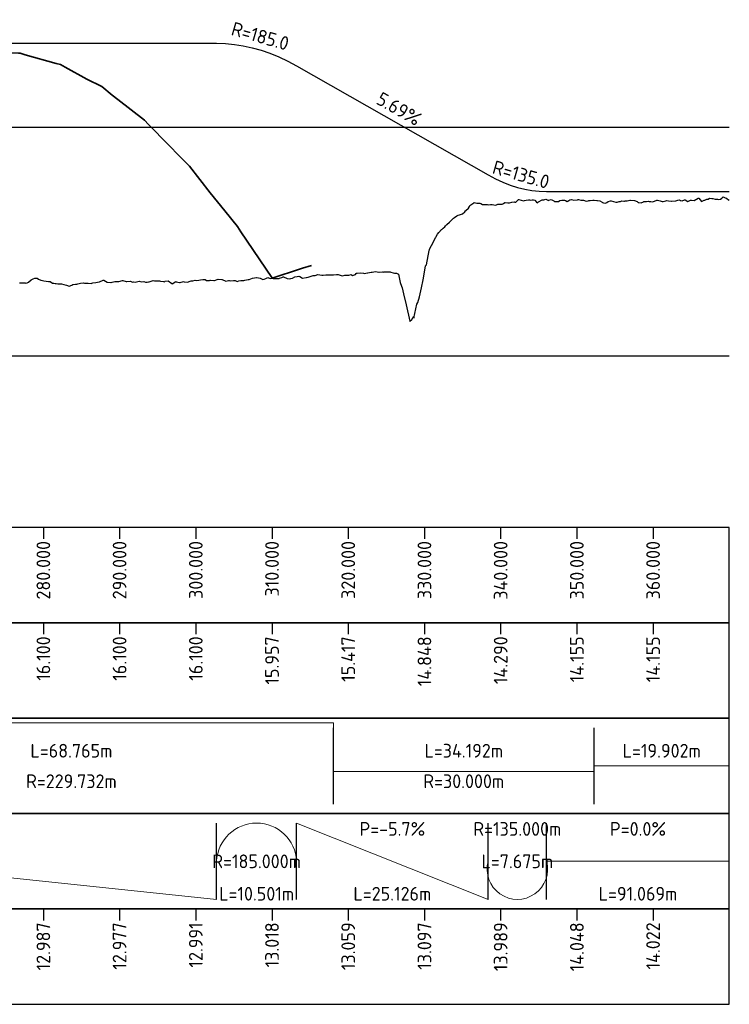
# Model space of a CAD drawing. Header units: metres. Extents: x 220364 to 225126, y 402650 to 403044.
# Tile 9 of 14: x 222598 to 222691, y 402885 to 403014. Entities that reach past the tile are written whole.
import ezdxf

# ---------------------------------------------------------------- set-up
doc = ezdxf.new("R2010")
doc.units = ezdxf.units.M
for name, color, linetype in [('C3D-PROFILE', 7, 'Continuous'), ('C3D-PROFILE_LABELING', 7, 'Continuous'), ('C3D-PROFILE_PROFILEVIEW', 7, 'Continuous'), ('C3D-PROFILE_PROFILEVIEW_LABELING', 7, 'Continuous')]:
    doc.layers.add(name, color=color, linetype=linetype)
doc.layers.add('X-XX-AL-DETAIL3-GD', color=4, linetype='Continuous', lineweight=35, true_color=0x00ffff)
for name, color, linetype, lineweight in [('X-XX-AL-DETAIL_2-G', 7, 'Continuous', 25), ('X-XX-AL-PROFIELBALK-G', 7, 'Continuous', 25), ('X-XX-AL-T18', 7, 'Continuous', 18), ('X-XX-AL-T25', 7, 'Continuous', 25)]:
    doc.layers.add(name, color=color, linetype=linetype, lineweight=lineweight)
doc.styles.add('NLCS-ISO', font='NLCS-ISO.ttf')

# ---------------------------------------------------------------- blocks, each defined once
blk = doc.blocks.new('*U21')
at = {"layer": 'X-XX-AL-T25', "color": 7, "linetype": 'Continuous', "lineweight": 25, "char_height": 1.8, "attachment_point": 8, "style": 'NLCS-ISO'}
for s, insert, rotation in [('{\\fNLCS-ISO|b0|i0|c0|p10;\\C256;0.00%}', (222727.22, 402987.89), 360), ('{\\fNLCS-ISO|b0|i0|c0|p10;\\C256;5.69%}', (222798.23, 402977.66), 330.381), ('{\\fNLCS-ISO|b0|i0|c0|p10;\\C256;3.91%}', (222644.23, 402975.5), 21.3505)]:
    blk.add_mtext(s, dxfattribs=dict(at, insert=insert, rotation=rotation))
blk = doc.blocks.new('*U22')
at = {"layer": 'X-XX-AL-T25', "color": 7, "linetype": 'Continuous', "lineweight": 25, "insert": (222814.45, 402968.96), "char_height": 1.8, "attachment_point": 8, "rotation": 344.1317, "style": 'NLCS-ISO'}
blk.add_mtext('{\\fNLCS-ISO|b0|i0|c0|p10;R=135.0}', dxfattribs=at)
blk = doc.blocks.new('*U23')
at = {"layer": 'X-XX-AL-T25', "color": 7, "linetype": 'Continuous', "lineweight": 25, "char_height": 1.8, "attachment_point": 8, "style": 'NLCS-ISO'}
for insert, rotation in [((222675.91, 402987.52), 11.0528), ((222780.23, 402987.11), 344.15)]:
    blk.add_mtext('{\\fNLCS-ISO|b0|i0|c0|p10;R=185.0}', dxfattribs=dict(at, insert=insert, rotation=rotation))
blk = doc.blocks.new('*U24')
at = {"layer": 'X-XX-AL-DETAIL3-GD', "color": 4, "linetype": 'Continuous', "lineweight": 35, "true_color": 0x00ffff}
for p, q in [((222688.44, 402984.97), (222693.52, 402986.96)), ((222693.52, 402986.96), (222693.54, 402986.96)), ((222693.54, 402986.96), (222693.74, 402987.04)), ((222693.74, 402987.04), (222694.11, 402987.04)), ((222694.11, 402987.04), (222696.59, 402987.04)), ((222696.59, 402987.04), (222698.62, 402987.04)), ((222698.62, 402987.04), (222699.07, 402987.04)), ((222699.07, 402987.04), (222700.97, 402987.04)), ((222700.97, 402987.04), (222701.55, 402987.04)), ((222701.55, 402987.04), (222703.66, 402987.04)), ((222703.66, 402987.04), (222704.02, 402987.04)), ((222704.02, 402987.04), (222708.22, 402987.04)), ((222708.22, 402987.04), (222708.69, 402987.04)), ((222708.69, 402987.04), (222710.18, 402987.04)), ((222710.18, 402987.04), (222713.72, 402987.04)), ((222713.72, 402987.04), (222717.08, 402987.04)), ((222717.08, 402987.04), (222718.75, 402987.04)), ((222718.75, 402987.04), (222721.32, 402987.04)), ((222721.32, 402987.04), (222721.5, 402987.04)), ((222721.5, 402987.04), (222723.78, 402987.04)), ((222723.78, 402987.04), (222725.37, 402987.04)), ((222725.37, 402987.04), (222727.84, 402987.04)), ((222727.84, 402987.04), (222728.8, 402987.04)), ((222728.8, 402987.04), (222729.41, 402987.04)), ((222729.41, 402987.04), (222729.47, 402987.04)), ((222729.47, 402987.04), (222733.46, 402987.04)), ((222733.46, 402987.04), (222733.81, 402987.04)), ((222733.81, 402987.04), (222734.31, 402987.04)), ((222734.31, 402987.04), (222737.5, 402986.54)), ((222737.5, 402986.54), (222738.72, 402986.42)), ((222738.72, 402986.42), (222738.82, 402986.41)), ((222738.82, 402986.41), (222741.55, 402986.14)), ((222741.55, 402986.14), (222743.66, 402986.05)), ((222743.66, 402986.05), (222743.82, 402986.05)), ((222743.82, 402986.05), (222745.59, 402985.88)), ((222745.59, 402985.88), (222748.74, 402985.76)), ((222748.74, 402985.76), (222748.97, 402985.75)), ((222748.97, 402985.75), (222749.23, 402985.66)), ((222749.23, 402985.66), (222749.64, 402985.52)), ((222749.64, 402985.52), (222753.68, 402984.39)), ((222683.34, 402982.98), (222688.03, 402984.81)), ((222688.03, 402984.81), (222688.44, 402984.97)), ((222753.68, 402984.39), (222754.27, 402984.26)), ((222754.27, 402984.26), (222754.89, 402983.92)), ((222754.89, 402983.92), (222757.73, 402982.34)), ((222678.24, 402980.98), (222682.53, 402982.66)), ((222682.53, 402982.66), (222683.34, 402982.98)), ((222757.73, 402982.34), (222759.69, 402981.37)), ((222759.69, 402981.37), (222761.05, 402980.25)), ((222673.14, 402978.99), (222677.03, 402980.51)), ((222677.03, 402980.51), (222678.24, 402980.98)), ((222761.05, 402980.25), (222761.77, 402979.66)), ((222672.28, 402978.66), (222673.14, 402978.99)), ((222761.77, 402979.66), (222765.31, 402976.95)), ((222668.04, 402977), (222669.54, 402977.58)), ((222669.54, 402977.58), (222670.33, 402977.89)), ((222670.33, 402977.89), (222672.28, 402978.66)), ((222670.33, 402977.89), (222670.33, 402977.89)), ((222670.33, 402977.89), (222670.33, 402977.89)), ((222662.95, 402975.01), (222666, 402976.2)), ((222666, 402976.2), (222668.04, 402977)), ((222765.31, 402976.95), (222765.82, 402976.4)), ((222765.82, 402976.4), (222768.42, 402973.72)), ((222662.4, 402974.79), (222662.7, 402974.91)), ((222662.7, 402974.91), (222662.95, 402975.01)), ((222662.4, 402959.4), (222662.4, 402974.79)), ((222768.42, 402973.72), (222769.86, 402972.23)), ((222769.86, 402972.23), (222771.21, 402970.92)), ((222771.21, 402970.92), (222773.91, 402967.44)), ((222773.91, 402967.44), (222775.81, 402965.09)), ((222775.81, 402965.09), (222777.5, 402963.02)), ((222777.5, 402963.02), (222777.95, 402962.32)), ((222777.95, 402962.32), (222782, 402956.31)), ((222662.4, 402959.4), (222662.4, 402959.4)), ((222782.04, 402956.25), (222785.77, 402957.47)), ((222785.77, 402957.47), (222786.04, 402957.56)), ((222786.04, 402957.56), (222787.18, 402957.92)), ((222782, 402956.31), (222782.04, 402956.25))]:
    blk.add_line(p, q, dxfattribs=at)
blk = doc.blocks.new('*U25')
at = {"layer": 'C3D-PROFILE', "color": 3, "linetype": 'Continuous', "lineweight": -3}
for p, q in [((222679.69, 402987.04), (222774.75, 402987.04)), ((222774.75, 402987.04), (222775.92, 402987.01)), ((222775.92, 402987.01), (222777.08, 402986.89)), ((222777.08, 402986.89), (222778.25, 402986.71)), ((222778.25, 402986.71), (222779.42, 402986.45)), ((222779.42, 402986.45), (222780.59, 402986.12)), ((222780.59, 402986.12), (222781.75, 402985.72)), ((222781.75, 402985.72), (222782.92, 402985.24)), ((222782.92, 402985.24), (222784.09, 402984.69)), ((222784.09, 402984.69), (222785.25, 402984.06)), ((222785.25, 402984.06), (222810.38, 402969.77)), ((222810.38, 402969.77), (222811.34, 402969.26)), ((222811.34, 402969.26), (222812.3, 402968.82)), ((222812.3, 402968.82), (222813.25, 402968.45)), ((222813.25, 402968.45), (222814.21, 402968.14)), ((222814.21, 402968.14), (222815.17, 402967.9)), ((222815.17, 402967.9), (222816.13, 402967.73)), ((222816.13, 402967.73), (222817.09, 402967.63)), ((222817.09, 402967.63), (222818.05, 402967.59)), ((222818.05, 402967.59), (222842.02, 402967.59))]:
    blk.add_line(p, q, dxfattribs=at)
blk = doc.blocks.new('*U26')
at = {"layer": 'X-XX-AL-T25', "color": 7, "linetype": 'Continuous', "lineweight": 25, "char_height": 1.8, "attachment_point": 6, "rotation": 90, "style": 'NLCS-ISO'}
for s, insert in [('12.987', (222752.02, 402871.79)), ('12.977', (222762.02, 402871.79)), ('12.991', (222772.02, 402871.79)), ('13.018', (222782.02, 402871.79)), ('13.059', (222792.02, 402871.79)), ('13.097', (222802.02, 402871.79)), ('13.989', (222812.02, 402871.79)), ('14.048', (222822.02, 402871.79)), ('14.022', (222832.02, 402871.79))]:
    blk.add_mtext(s, dxfattribs=dict(at, insert=insert))
blk = doc.blocks.new('*U27')
at = {"layer": 'X-XX-AL-T25', "color": 7, "linetype": 'Continuous', "lineweight": 25, "char_height": 1.8, "attachment_point": 5, "style": 'NLCS-ISO'}
for s, insert in [('P=-5.7%', (222797.81, 402884.04)), ('R=135.000m', (222814.21, 402884.04)), ('P=0.0%', (222830.04, 402884.04)), ('R=185.000m', (222780, 402879.79)), ('L=7.675m', (222814.21, 402879.79)), ('L=10.501m', (222780, 402875.54)), ('L=25.126m', (222797.81, 402875.54)), ('L=91.069m', (222830.04, 402875.54))]:
    blk.add_mtext(s, dxfattribs=dict(at, insert=insert))
blk = doc.blocks.new('*U28')
at = {"layer": 'X-XX-AL-T25', "color": 7, "linetype": 'Continuous', "lineweight": 25, "char_height": 1.8, "attachment_point": 5, "style": 'NLCS-ISO'}
for s, insert in [('L=68.765m', (222755.7, 402894.29)), ('L=34.192m', (222807.18, 402894.29)), ('L=19.902m', (222833.15, 402894.29)), ('R=229.732m', (222755.7, 402890.29)), ('R=30.000m', (222807.18, 402890.29))]:
    blk.add_mtext(s, dxfattribs=dict(at, insert=insert))
blk = doc.blocks.new('*U29')
at = {"layer": 'X-XX-AL-T25', "color": 7, "linetype": 'Continuous', "lineweight": 25, "char_height": 1.8, "attachment_point": 6, "rotation": 90, "style": 'NLCS-ISO'}
for s, insert in [('16.100', (222752.02, 402909.29)), ('16.100', (222762.02, 402909.29)), ('16.100', (222772.02, 402909.29)), ('15.957', (222782.02, 402909.29)), ('15.417', (222792.02, 402909.29)), ('14.848', (222802.02, 402909.29)), ('14.290', (222812.02, 402909.29)), ('14.155', (222822.02, 402909.29)), ('14.155', (222832.02, 402909.29))]:
    blk.add_mtext(s, dxfattribs=dict(at, insert=insert))
blk = doc.blocks.new('*U30')
at = {"layer": 'X-XX-AL-T25', "color": 7, "linetype": 'Continuous', "lineweight": 25, "char_height": 1.8, "attachment_point": 6, "rotation": 90, "style": 'NLCS-ISO'}
for s, insert in [('280.000', (222752.02, 402921.79)), ('290.000', (222762.02, 402921.79)), ('300.000', (222772.02, 402921.79)), ('310.000', (222782.02, 402921.79)), ('320.000', (222792.02, 402921.79)), ('330.000', (222802.02, 402921.79)), ('340.000', (222812.02, 402921.79)), ('350.000', (222822.02, 402921.79)), ('360.000', (222832.02, 402921.79))]:
    blk.add_mtext(s, dxfattribs=dict(at, insert=insert))
blk = doc.blocks.new('*U31')
at = {"layer": 'C3D-PROFILE', "color": 7, "linetype": 'Continuous', "lineweight": -3}
for p, q in [((222807.99, 402965.76), (222808.52, 402966.14)), ((222808.52, 402966.14), (222808.55, 402966.17)), ((222808.55, 402966.17), (222808.91, 402966.06)), ((222808.91, 402966.06), (222809.1, 402966.06)), ((222809.1, 402966.06), (222809.29, 402966.08)), ((222809.29, 402966.08), (222809.41, 402966.02)), ((222809.41, 402966.02), (222809.64, 402965.91)), ((222809.64, 402965.91), (222809.66, 402965.91)), ((222809.66, 402965.91), (222809.67, 402965.9)), ((222809.67, 402965.9), (222809.69, 402965.89)), ((222809.69, 402965.89), (222810.24, 402965.91)), ((222810.24, 402965.91), (222810.39, 402965.86)), ((222810.39, 402965.86), (222810.68, 402965.89)), ((222810.68, 402965.89), (222810.76, 402965.91)), ((222810.76, 402965.91), (222810.81, 402965.92)), ((222810.81, 402965.92), (222810.9, 402965.9)), ((222810.9, 402965.9), (222811.13, 402965.85)), ((222811.13, 402965.85), (222811.39, 402965.83)), ((222811.39, 402965.83), (222811.66, 402965.93)), ((222811.66, 402965.93), (222811.98, 402965.93)), ((222811.98, 402965.93), (222812.22, 402965.93)), ((222812.22, 402965.93), (222812.39, 402966.04)), ((222812.39, 402966.04), (222812.57, 402966.16)), ((222812.57, 402966.16), (222812.58, 402966.16)), ((222812.58, 402966.16), (222812.6, 402966.16)), ((222812.6, 402966.16), (222812.94, 402966.14)), ((222812.94, 402966.14), (222813.18, 402966.12)), ((222813.18, 402966.12), (222813.48, 402966.2)), ((222813.48, 402966.2), (222813.78, 402966.23)), ((222813.78, 402966.23), (222813.87, 402966.22)), ((222813.87, 402966.22), (222814.02, 402966.21)), ((222814.02, 402966.21), (222814.33, 402966.51)), ((222814.33, 402966.51), (222814.37, 402966.54)), ((222814.37, 402966.54), (222814.41, 402966.55)), ((222814.41, 402966.55), (222814.73, 402966.47)), ((222814.73, 402966.47), (222815.03, 402966.4)), ((222815.03, 402966.4), (222815.16, 402966.41)), ((222815.16, 402966.41), (222815.36, 402966.45)), ((222815.36, 402966.45), (222815.67, 402966.5)), ((222815.67, 402966.5), (222815.8, 402966.5)), ((222815.8, 402966.5), (222815.95, 402966.49)), ((222815.95, 402966.49), (222816.15, 402966.5)), ((222816.15, 402966.5), (222816.33, 402966.5)), ((222816.33, 402966.5), (222816.51, 402966.46)), ((222816.51, 402966.46), (222816.73, 402966.22)), ((222816.73, 402966.22), (222816.85, 402966.14)), ((222816.85, 402966.14), (222816.86, 402966.13)), ((222816.86, 402966.13), (222816.99, 402966.23)), ((222816.99, 402966.23), (222817.47, 402966.5)), ((222817.47, 402966.5), (222817.67, 402966.52)), ((222817.67, 402966.52), (222817.93, 402966.6)), ((222817.93, 402966.6), (222818.2, 402966.48)), ((222818.2, 402966.48), (222818.28, 402966.44)), ((222818.28, 402966.44), (222818.33, 402966.46)), ((222818.33, 402966.46), (222818.35, 402966.47)), ((222818.35, 402966.47), (222818.63, 402966.54)), ((222818.63, 402966.54), (222818.91, 402966.41)), ((222818.91, 402966.41), (222818.99, 402966.38)), ((222818.99, 402966.38), (222819.07, 402966.28)), ((222819.07, 402966.28), (222819.6, 402966.31)), ((222819.6, 402966.31), (222819.79, 402966.42)), ((222819.79, 402966.42), (222819.82, 402966.42)), ((222819.82, 402966.42), (222820.05, 402966.45)), ((222820.05, 402966.45), (222820.28, 402966.48)), ((222820.28, 402966.48), (222820.4, 402966.48)), ((222820.4, 402966.48), (222820.54, 402966.42)), ((222820.54, 402966.42), (222820.76, 402966.31)), ((222820.76, 402966.31), (222820.95, 402966.44)), ((222820.95, 402966.44), (222821.11, 402966.53)), ((222821.11, 402966.53), (222821.3, 402966.54)), ((222821.3, 402966.54), (222821.3, 402966.54)), ((222821.3, 402966.54), (222821.6, 402966.46)), ((222821.6, 402966.46), (222822.1, 402966.53)), ((222822.1, 402966.53), (222822.18, 402966.57)), ((222822.18, 402966.57), (222822.24, 402966.57)), ((222822.24, 402966.57), (222822.53, 402966.48)), ((222822.53, 402966.48), (222822.79, 402966.48)), ((222822.79, 402966.48), (222822.88, 402966.48)), ((222822.88, 402966.48), (222822.89, 402966.48)), ((222822.89, 402966.48), (222822.91, 402966.48)), ((222822.91, 402966.48), (222823.25, 402966.32)), ((222823.25, 402966.32), (222823.49, 402966.4)), ((222823.49, 402966.4), (222823.61, 402966.43)), ((222823.61, 402966.43), (222823.76, 402966.43)), ((222823.76, 402966.43), (222824.11, 402966.46)), ((222824.11, 402966.46), (222824.28, 402966.45)), ((222824.28, 402966.45), (222824.63, 402966.44)), ((222824.63, 402966.44), (222824.68, 402966.44)), ((222824.68, 402966.44), (222824.72, 402966.42)), ((222824.72, 402966.42), (222825.04, 402966.38)), ((222825.04, 402966.38), (222825.32, 402966.22)), ((222825.32, 402966.22), (222825.4, 402966.17)), ((222825.4, 402966.17), (222825.52, 402966.13)), ((222825.52, 402966.13), (222825.76, 402966.07)), ((222825.76, 402966.07), (222825.93, 402966.17)), ((222825.93, 402966.17), (222826.12, 402966.31)), ((222826.12, 402966.31), (222826.41, 402966.37)), ((222826.41, 402966.37), (222826.53, 402966.4)), ((222826.53, 402966.4), (222826.81, 402966.3)), ((222826.81, 402966.3), (222827.14, 402966.21)), ((222827.14, 402966.21), (222827.29, 402966.2)), ((222827.29, 402966.2), (222827.56, 402966.3)), ((222827.56, 402966.3), (222827.74, 402966.3)), ((222827.74, 402966.3), (222827.92, 402966.37)), ((222827.92, 402966.37), (222828.18, 402966.35)), ((222828.18, 402966.35), (222828.28, 402966.33)), ((222828.28, 402966.33), (222828.35, 402966.37)), ((222828.35, 402966.37), (222828.64, 402966.39)), ((222828.64, 402966.39), (222828.96, 402966.46)), ((222828.96, 402966.46), (222829, 402966.47)), ((222829, 402966.47), (222829.07, 402966.46)), ((222829.07, 402966.46), (222829.56, 402966.44)), ((222829.56, 402966.44), (222829.95, 402966.3)), ((222829.95, 402966.3), (222830.08, 402966.18)), ((222830.08, 402966.18), (222830.17, 402966.17)), ((222830.17, 402966.17), (222830.44, 402966.11)), ((222830.44, 402966.11), (222830.77, 402966.25)), ((222830.77, 402966.25), (222830.8, 402966.28)), ((222830.8, 402966.28), (222830.84, 402966.29)), ((222830.84, 402966.29), (222831.16, 402966.31)), ((222831.16, 402966.31), (222831.38, 402966.34)), ((222831.38, 402966.34), (222831.52, 402966.31)), ((222831.52, 402966.31), (222831.73, 402966.3)), ((222831.73, 402966.3), (222831.98, 402966.24)), ((222831.98, 402966.24), (222832.53, 402966.47)), ((222832.53, 402966.47), (222832.59, 402966.48)), ((222832.59, 402966.48), (222832.61, 402966.48)), ((222832.61, 402966.48), (222832.96, 402966.4)), ((222832.96, 402966.4), (222833.19, 402966.28)), ((222833.19, 402966.28), (222833.32, 402966.29)), ((222833.32, 402966.29), (222833.5, 402966.32)), ((222833.5, 402966.32), (222833.68, 402966.36)), ((222833.68, 402966.36), (222833.8, 402966.41)), ((222833.8, 402966.41), (222834.04, 402966.39)), ((222834.04, 402966.39), (222834.39, 402966.34)), ((222834.39, 402966.34), (222834.4, 402966.34)), ((222834.4, 402966.34), (222834.44, 402966.34)), ((222834.44, 402966.34), (222835.01, 402966.38)), ((222835.01, 402966.38), (222835.27, 402966.46)), ((222835.27, 402966.46), (222835.48, 402966.5)), ((222835.48, 402966.5), (222835.61, 402966.44)), ((222835.61, 402966.44), (222835.84, 402966.39)), ((222835.84, 402966.39), (222836.16, 402966.5)), ((222836.16, 402966.5), (222836.2, 402966.51)), ((222836.2, 402966.51), (222836.22, 402966.51)), ((222836.22, 402966.51), (222836.56, 402966.28)), ((222836.56, 402966.28), (222836.83, 402966.41)), ((222836.83, 402966.41), (222836.92, 402966.48)), ((222836.92, 402966.48), (222837.05, 402966.46)), ((222837.05, 402966.46), (222837.43, 402966.44)), ((222837.43, 402966.44), (222837.93, 402966.72)), ((222837.93, 402966.72), (222837.99, 402966.75)), ((222837.99, 402966.75), (222838.04, 402966.71)), ((222838.04, 402966.71), (222838.35, 402966.3)), ((222838.35, 402966.3), (222838.64, 402966.42)), ((222838.64, 402966.42), (222838.71, 402966.49)), ((222838.71, 402966.49), (222838.82, 402966.48)), ((222838.82, 402966.48), (222839.07, 402966.58)), ((222839.07, 402966.58), (222839.25, 402966.6)), ((222839.25, 402966.6), (222839.43, 402966.71)), ((222839.43, 402966.71), (222839.71, 402966.67)), ((222839.71, 402966.67), (222839.85, 402966.67)), ((222839.85, 402966.67), (222840.16, 402966.61)), ((222840.16, 402966.61), (222840.46, 402966.58)), ((222840.46, 402966.58), (222840.6, 402966.55)), ((222840.6, 402966.55), (222840.87, 402966.61)), ((222840.87, 402966.61), (222841.06, 402966.73)), ((222841.06, 402966.73), (222841.23, 402966.91)), ((222841.23, 402966.91), (222841.48, 402966.79)), ((222841.48, 402966.79), (222841.59, 402966.74)), ((222841.59, 402966.74), (222841.67, 402966.71)), ((222841.67, 402966.71), (222841.95, 402966.48)), ((222841.95, 402966.48), (222842.02, 402966.55)), ((222806.6, 402964.53), (222806.9, 402964.63)), ((222806.9, 402964.63), (222807.02, 402964.68)), ((222807.02, 402964.68), (222807.31, 402964.96)), ((222807.31, 402964.96), (222807.41, 402965.05)), ((222807.41, 402965.05), (222807.45, 402965.11)), ((222807.45, 402965.11), (222807.79, 402965.44)), ((222807.79, 402965.44), (222807.93, 402965.66)), ((222807.93, 402965.66), (222807.99, 402965.76)), ((222804.91, 402963.22), (222804.95, 402963.27)), ((222804.95, 402963.27), (222805.3, 402963.59)), ((222805.3, 402963.59), (222805.48, 402963.78)), ((222805.48, 402963.78), (222805.83, 402964.09)), ((222805.83, 402964.09), (222805.87, 402964.12)), ((222805.87, 402964.12), (222805.98, 402964.2)), ((222805.98, 402964.2), (222806.26, 402964.4)), ((222806.26, 402964.4), (222806.36, 402964.48)), ((222806.36, 402964.48), (222806.44, 402964.5)), ((222806.44, 402964.5), (222806.6, 402964.53)), ((222803.5, 402961.63), (222803.72, 402962.01)), ((222803.72, 402962.01), (222803.9, 402962.25)), ((222803.9, 402962.25), (222804.24, 402962.61)), ((222804.24, 402962.61), (222804.29, 402962.64)), ((222804.29, 402962.64), (222804.46, 402962.79)), ((222804.46, 402962.79), (222804.69, 402962.98)), ((222804.69, 402962.98), (222804.77, 402963.09)), ((222804.77, 402963.09), (222804.91, 402963.22)), ((222802.69, 402960.04), (222803.2, 402961.02)), ((222803.2, 402961.02), (222803.47, 402961.57)), ((222803.47, 402961.57), (222803.5, 402961.63)), ((222802.27, 402958.01), (222802.65, 402959.88)), ((222802.65, 402959.88), (222802.68, 402959.97)), ((222802.68, 402960.01), (222802.69, 402960.04)), ((222802.68, 402959.97), (222802.68, 402960.01)), ((222792.97, 402956.74), (222793.06, 402956.84)), ((222793.06, 402956.84), (222793.1, 402956.88)), ((222793.1, 402956.88), (222793.21, 402956.89)), ((222793.21, 402956.89), (222793.6, 402956.94)), ((222793.6, 402956.94), (222794.02, 402956.88)), ((222794.02, 402956.88), (222794.1, 402956.87)), ((222794.1, 402956.87), (222794.54, 402956.96)), ((222794.54, 402956.96), (222794.55, 402956.96)), ((222794.55, 402956.96), (222794.6, 402956.96)), ((222794.6, 402956.96), (222795.04, 402957.01)), ((222795.04, 402957.01), (222795.1, 402957.03)), ((222795.1, 402957.03), (222795.16, 402957.02)), ((222795.16, 402957.02), (222795.6, 402957.11)), ((222795.6, 402957.11), (222796.03, 402957.03)), ((222796.03, 402957.03), (222796.04, 402957.03)), ((222796.04, 402957.03), (222796.1, 402957.05)), ((222796.1, 402957.05), (222796.51, 402957.07)), ((222796.51, 402957.07), (222796.6, 402957.04)), ((222796.6, 402957.04), (222796.7, 402957.08)), ((222796.7, 402957.08), (222797.1, 402957.08)), ((222797.1, 402957.08), (222797.46, 402957.07)), ((222797.46, 402957.07), (222797.52, 402957.06)), ((222797.52, 402957.06), (222797.6, 402957.05)), ((222797.6, 402957.05), (222797.92, 402956.96)), ((222797.92, 402956.96), (222798.11, 402956.89)), ((222798.11, 402956.89), (222798.34, 402956.9)), ((222798.34, 402956.9), (222798.61, 402956.77)), ((222801.98, 402956.78), (222802.17, 402957.84)), ((222802.17, 402957.84), (222802.27, 402958.01)), ((222748.9, 402955.61), (222749.21, 402955.64)), ((222749.21, 402955.64), (222749.4, 402955.63)), ((222749.4, 402955.63), (222749.64, 402955.61)), ((222749.64, 402955.61), (222749.7, 402955.6)), ((222749.7, 402955.6), (222749.9, 402955.62)), ((222749.9, 402955.62), (222750.09, 402955.73)), ((222750.09, 402955.73), (222750.4, 402956.03)), ((222750.4, 402956.03), (222750.7, 402956.17)), ((222750.7, 402956.17), (222750.9, 402956.26)), ((222750.9, 402956.26), (222751.2, 402956.23)), ((222751.2, 402956.23), (222751.4, 402956.11)), ((222751.4, 402956.11), (222751.7, 402955.98)), ((222751.7, 402955.98), (222751.9, 402955.95)), ((222751.9, 402955.95), (222752.09, 402955.89)), ((222752.09, 402955.89), (222752.4, 402955.85)), ((222752.4, 402955.85), (222752.7, 402955.81)), ((222752.7, 402955.81), (222752.9, 402955.79)), ((222752.9, 402955.79), (222753.2, 402955.6)), ((222753.2, 402955.6), (222753.4, 402955.57)), ((222753.4, 402955.57), (222753.59, 402955.55)), ((222753.59, 402955.55), (222753.68, 402955.53)), ((222753.68, 402955.53), (222753.9, 402955.5)), ((222753.9, 402955.5), (222754.21, 402955.52)), ((222754.21, 402955.52), (222754.4, 402955.5)), ((222756.54, 402955.48), (222756.9, 402955.6)), ((222756.9, 402955.6), (222757.27, 402955.62)), ((222757.27, 402955.62), (222757.4, 402955.59)), ((222757.4, 402955.59), (222757.73, 402955.57)), ((222757.73, 402955.57), (222757.78, 402955.57)), ((222757.78, 402955.57), (222757.9, 402955.6)), ((222757.9, 402955.6), (222758.3, 402955.56)), ((222758.3, 402955.56), (222758.4, 402955.59)), ((222758.4, 402955.59), (222758.49, 402955.61)), ((222758.49, 402955.61), (222758.9, 402955.69)), ((222758.9, 402955.69), (222759.34, 402955.77)), ((222759.34, 402955.77), (222759.4, 402955.78)), ((222759.4, 402955.78), (222759.86, 402955.99)), ((222759.86, 402955.99), (222759.9, 402956)), ((222759.9, 402956), (222759.94, 402955.99)), ((222759.94, 402955.99), (222760.4, 402955.71)), ((222760.4, 402955.71), (222760.89, 402955.68)), ((222760.89, 402955.68), (222760.9, 402955.68)), ((222760.9, 402955.68), (222761.05, 402955.72)), ((222761.05, 402955.72), (222761.4, 402955.82)), ((222761.4, 402955.82), (222761.77, 402955.8)), ((222761.77, 402955.8), (222761.87, 402955.79)), ((222761.87, 402955.79), (222761.9, 402955.79)), ((222761.9, 402955.79), (222761.93, 402955.79)), ((222761.93, 402955.79), (222762.4, 402955.92)), ((222762.4, 402955.92), (222762.46, 402955.93)), ((222762.46, 402955.93), (222762.9, 402955.82)), ((222762.9, 402955.82), (222762.99, 402955.81)), ((222762.99, 402955.81), (222763.4, 402955.85)), ((222763.4, 402955.85), (222763.77, 402955.7)), ((222763.77, 402955.7), (222763.9, 402955.76)), ((222763.9, 402955.76), (222764.05, 402955.72)), ((222764.05, 402955.72), (222764.4, 402955.81)), ((222764.4, 402955.81), (222764.58, 402955.84)), ((222764.58, 402955.84), (222764.9, 402955.78)), ((222764.9, 402955.78), (222765.2, 402955.79)), ((222765.2, 402955.79), (222765.4, 402955.74)), ((222765.4, 402955.74), (222765.64, 402955.74)), ((222765.64, 402955.74), (222765.82, 402955.76)), ((222765.82, 402955.76), (222765.91, 402955.78)), ((222765.91, 402955.78), (222766.17, 402955.86)), ((222766.17, 402955.86), (222766.41, 402955.94)), ((222766.41, 402955.94), (222766.61, 402955.91)), ((222766.61, 402955.91), (222766.91, 402955.89)), ((222766.91, 402955.89), (222767.25, 402955.88)), ((222767.25, 402955.88), (222767.41, 402955.83)), ((222767.41, 402955.83), (222767.79, 402955.8)), ((222767.79, 402955.8), (222767.91, 402955.77)), ((222767.91, 402955.77), (222768.01, 402955.84)), ((222768.01, 402955.84), (222768.41, 402955.9)), ((222768.41, 402955.9), (222768.87, 402955.54)), ((222768.87, 402955.54), (222768.91, 402955.52)), ((222768.91, 402955.52), (222769.41, 402955.79)), ((222769.41, 402955.79), (222769.41, 402955.79)), ((222769.41, 402955.79), (222769.42, 402955.79)), ((222769.42, 402955.79), (222769.45, 402955.78)), ((222769.45, 402955.78), (222769.86, 402955.66)), ((222769.86, 402955.66), (222769.88, 402955.66)), ((222769.88, 402955.66), (222769.92, 402955.67)), ((222769.92, 402955.67), (222769.95, 402955.66)), ((222769.95, 402955.66), (222770.42, 402955.81)), ((222770.42, 402955.81), (222770.5, 402955.78)), ((222770.5, 402955.78), (222770.92, 402955.72)), ((222770.92, 402955.72), (222771.27, 402955.83)), ((222771.27, 402955.83), (222771.42, 402955.88)), ((222771.42, 402955.88), (222771.61, 402955.9)), ((222771.61, 402955.9), (222771.92, 402955.96)), ((222771.92, 402955.96), (222772.16, 402955.94)), ((222772.16, 402955.94), (222772.43, 402955.97)), ((222772.43, 402955.97), (222772.65, 402956.04)), ((222772.65, 402956.04), (222772.93, 402956.06)), ((222772.93, 402956.06), (222773.26, 402956.08)), ((222773.26, 402956.08), (222773.43, 402955.93)), ((222773.43, 402955.93), (222773.81, 402955.95)), ((222773.81, 402955.95), (222773.91, 402955.97)), ((222773.91, 402955.97), (222773.93, 402955.98)), ((222773.93, 402955.98), (222774.37, 402955.94)), ((222774.37, 402955.94), (222774.43, 402955.93)), ((222774.43, 402955.93), (222774.49, 402955.95)), ((222774.49, 402955.95), (222774.94, 402956.13)), ((222774.94, 402956.13), (222774.97, 402956.13)), ((222774.97, 402956.13), (222775.44, 402956.06)), ((222775.44, 402956.06), (222775.5, 402956.05)), ((222775.5, 402956.05), (222775.94, 402955.83)), ((222775.94, 402955.83), (222776.3, 402955.92)), ((222776.3, 402955.92), (222776.45, 402955.92)), ((222776.45, 402955.92), (222776.62, 402955.9)), ((222776.62, 402955.9), (222776.95, 402955.93)), ((222776.95, 402955.93), (222777.18, 402955.92)), ((222777.18, 402955.92), (222777.45, 402955.81)), ((222777.45, 402955.81), (222777.67, 402955.9)), ((222777.67, 402955.9), (222777.95, 402955.94)), ((222777.95, 402955.94), (222777.95, 402955.94)), ((222777.95, 402955.94), (222778.32, 402955.93)), ((222778.32, 402955.93), (222778.46, 402955.96)), ((222778.46, 402955.96), (222778.89, 402956.07)), ((222778.89, 402956.07), (222778.96, 402956.07)), ((222778.96, 402956.07), (222779.01, 402956.07)), ((222779.01, 402956.07), (222779.44, 402956.23)), ((222779.44, 402956.23), (222779.46, 402956.23)), ((222779.46, 402956.23), (222779.47, 402956.23)), ((222779.47, 402956.23), (222779.97, 402956.34)), ((222779.47, 402956.23), (222779.47, 402956.23)), ((222779.97, 402956.34), (222780.05, 402956.33)), ((222780.05, 402956.33), (222780.47, 402956.25)), ((222780.47, 402956.25), (222780.81, 402956.06)), ((222780.81, 402956.06), (222780.98, 402956.13)), ((222780.98, 402956.13), (222781.2, 402956.2)), ((222781.2, 402956.2), (222781.48, 402956.31)), ((222781.48, 402956.31), (222781.77, 402956.2)), ((222781.77, 402956.2), (222781.98, 402956.23)), ((222781.98, 402956.23), (222782, 402956.23)), ((222782, 402956.23), (222782.15, 402956.2)), ((222782.15, 402956.2), (222782.49, 402956.19)), ((222782.49, 402956.19), (222782.94, 402956.22)), ((222782.94, 402956.22), (222783, 402956.25)), ((222783, 402956.25), (222783.3, 402956.34)), ((222783.3, 402956.34), (222783.5, 402956.41)), ((222783.5, 402956.41), (222783.53, 402956.4)), ((222783.53, 402956.4), (222784.01, 402956.19)), ((222784.01, 402956.19), (222784.36, 402956.14)), ((222784.36, 402956.14), (222784.51, 402956.21)), ((222784.51, 402956.21), (222784.71, 402956.26)), ((222784.71, 402956.26), (222785.02, 402956.43)), ((222785.02, 402956.43), (222785.3, 402956.44)), ((222785.3, 402956.44), (222785.52, 402956.49)), ((222785.52, 402956.49), (222785.69, 402956.46)), ((222785.69, 402956.46), (222786.03, 402956.26)), ((222786.03, 402956.26), (222786.04, 402956.26)), ((222786.04, 402956.26), (222786.49, 402956.32)), ((222786.49, 402956.32), (222786.53, 402956.33)), ((222786.53, 402956.33), (222786.76, 402956.36)), ((222786.76, 402956.36), (222787.04, 402956.44)), ((222787.04, 402956.44), (222787.44, 402956.59)), ((222787.44, 402956.59), (222787.54, 402956.6)), ((222787.54, 402956.6), (222787.69, 402956.6)), ((222787.69, 402956.6), (222788.05, 402956.72)), ((222788.05, 402956.72), (222788.3, 402956.68)), ((222788.3, 402956.68), (222788.56, 402956.63)), ((222788.56, 402956.63), (222788.74, 402956.62)), ((222788.74, 402956.62), (222789.06, 402956.7)), ((222789.06, 402956.7), (222789.5, 402956.7)), ((222789.5, 402956.7), (222789.57, 402956.67)), ((222789.57, 402956.67), (222789.91, 402956.7)), ((222789.91, 402956.7), (222790.08, 402956.7)), ((222790.08, 402956.7), (222790.09, 402956.7)), ((222790.09, 402956.7), (222790.5, 402956.74)), ((222790.5, 402956.74), (222790.58, 402956.72)), ((222790.58, 402956.72), (222790.7, 402956.73)), ((222790.7, 402956.73), (222791.09, 402956.6)), ((222791.09, 402956.6), (222791.29, 402956.57)), ((222791.29, 402956.57), (222791.57, 402956.63)), ((222791.57, 402956.63), (222791.59, 402956.64)), ((222791.59, 402956.64), (222791.83, 402956.65)), ((222791.83, 402956.65), (222792.09, 402956.63)), ((222792.09, 402956.63), (222792.41, 402956.71)), ((222792.41, 402956.71), (222792.6, 402956.59)), ((222792.6, 402956.59), (222792.97, 402956.74)), ((222798.61, 402956.77), (222798.83, 402955.66)), ((222798.83, 402955.66), (222799.01, 402955.21)), ((222801.65, 402954.97), (222801.85, 402956.03)), ((222801.85, 402956.03), (222801.98, 402956.78)), ((222754.4, 402955.5), (222754.72, 402955.4)), ((222754.72, 402955.4), (222754.9, 402955.35)), ((222754.9, 402955.35), (222755.06, 402955.32)), ((222755.06, 402955.32), (222755.4, 402955.18)), ((222755.4, 402955.18), (222755.74, 402955.32)), ((222755.74, 402955.32), (222755.9, 402955.42)), ((222755.9, 402955.42), (222756.25, 402955.47)), ((222756.25, 402955.47), (222756.4, 402955.47)), ((222756.4, 402955.47), (222756.54, 402955.48)), ((222799.01, 402955.21), (222799.11, 402954.96)), ((222799.11, 402954.96), (222799.27, 402954.19)), ((222801.35, 402953.78), (222801.65, 402954.97)), ((222799.27, 402954.19), (222799.62, 402952.73)), ((222801.01, 402952.84), (222801.14, 402953.05)), ((222801.14, 402953.05), (222801.35, 402953.78)), ((222799.62, 402952.73), (222800.09, 402950.62)), ((222800.63, 402951.01), (222801.01, 402952.84)), ((222800.09, 402950.62), (222800.12, 402950.55)), ((222800.12, 402950.55), (222800.15, 402950.67)), ((222800.15, 402950.67), (222800.3, 402950.75)), ((222800.3, 402950.75), (222800.49, 402951.04)), ((222800.49, 402951.04), (222800.58, 402951.2)), ((222800.58, 402951.2), (222800.63, 402951.01))]:
    blk.add_line(p, q, dxfattribs=at)
blk = doc.blocks.new('*U32')
at = {"layer": 'X-XX-AL-DETAIL_2-G', "color": 7, "linetype": 'Continuous', "lineweight": 25}
for p, q in [((0, 30), (230, 30)), ((0, 0), (230, 0))]:
    blk.add_line(p, q, dxfattribs=at)
at = {"layer": 'X-XX-AL-PROFIELBALK-G', "color": 7, "linetype": 'Continuous', "lineweight": 25}
for p, q in [((140, -22.5), (140, -24)), ((150, -22.5), (150, -24)), ((160, -22.5), (160, -24)), ((170, -22.5), (170, -24)), ((180, -22.5), (180, -24)), ((190, -22.5), (190, -24)), ((200, -22.5), (200, -24)), ((210, -22.5), (210, -24)), ((220, -22.5), (220, -24)), ((140, -35), (140, -36.5)), ((150, -35), (150, -36.5)), ((160, -35), (160, -36.5)), ((170, -35), (170, -36.5)), ((180, -35), (180, -36.5)), ((190, -35), (190, -36.5)), ((200, -35), (200, -36.5)), ((210, -35), (210, -36.5)), ((220, -35), (220, -36.5)), ((178.07, -58.75), (178.07, -48.75)), ((212.26, -58.75), (212.26, -48.75)), ((162.73, -71.25), (162.73, -61.25)), ((173.23, -71.25), (173.23, -61.25)), ((198.36, -71.25), (198.36, -61.25)), ((206.03, -71.25), (206.03, -61.25)), ((230, -71.25), (230, -61.25)), ((140, -72.5), (140, -74)), ((150, -72.5), (150, -74)), ((160, -72.5), (160, -74)), ((170, -72.5), (170, -74)), ((180, -72.5), (180, -74)), ((190, -72.5), (190, -74)), ((200, -72.5), (200, -74)), ((210, -72.5), (210, -74)), ((220, -72.5), (220, -74))]:
    blk.add_line(p, q, dxfattribs=at)
for points in [[(0, -35), (230, -35), (230, -22.5), (0, -22.5)], [(0, -47.5), (230, -47.5), (230, -35), (0, -35)], [(0, -60), (230, -60), (230, -47.5), (0, -47.5)], [(0, -72.5), (230, -72.5), (230, -60), (0, -60)], [(0, -85), (230, -85), (230, -72.5), (0, -72.5)]]:
    blk.add_3dface(points, dxfattribs=at)
at = {"layer": 'X-XX-AL-T18', "color": 7, "linetype": 'Continuous', "lineweight": 18}
for p, q in [((109.3, -48.12), (178.07, -48.12)), ((178.07, -48.12), (178.07, -53.75)), ((178.07, -53.75), (178.07, -54.48)), ((212.26, -54.48), (212.26, -53.75)), ((212.26, -53.75), (212.26, -53.75)), ((212.26, -53.75), (230, -53.75)), ((178.07, -54.48), (212.26, -54.48)), ((67.67, -61.25), (162.73, -71.25)), ((173.23, -61.25), (198.36, -71.25)), ((206.03, -66.25), (230, -66.25))]:
    blk.add_line(p, q, dxfattribs=at)
at = {"layer": 'X-XX-AL-T18', "color": 7, "linetype": 'Continuous', "lineweight": 18, "extrusion": (0, 0, -1)}
blk.add_arc((-167.98, -66.51), 5.26, 2.7978, 177.2022, dxfattribs=at)
at = {"layer": 'X-XX-AL-T18', "color": 7, "linetype": 'Continuous', "lineweight": 18}
blk.add_arc((202.19, -67.28), 3.97, 165.0124, 14.9876, dxfattribs=at)

msp = doc.modelspace()

# ---------------------------------------------------------------- block references
at = {"layer": 'C3D-PROFILE', "color": 7, "linetype": 'Continuous', "lineweight": -3}
for name in ['*U25', '*U24', '*U31']:
    msp.add_blockref(name, (-150.68, 24.35), dxfattribs=at)
at = {"layer": 'C3D-PROFILE_LABELING', "color": 7, "linetype": 'Continuous', "lineweight": -3}
for name in ['*U21', '*U23', '*U22']:
    msp.add_blockref(name, (-150.68, 24.35), dxfattribs=at)
at = {"layer": 'C3D-PROFILE_PROFILEVIEW', "color": 7, "linetype": 'Continuous', "lineweight": -3}
msp.add_blockref('*U32', (222461.34, 402970.4), dxfattribs=at)
at = {"layer": 'C3D-PROFILE_PROFILEVIEW_LABELING', "color": 7, "linetype": 'Continuous', "lineweight": -3}
for name in ['*U30', '*U29', '*U28', '*U27', '*U26']:
    msp.add_blockref(name, (-150.68, 24.35), dxfattribs=at)

doc.saveas('drawing.dxf')
